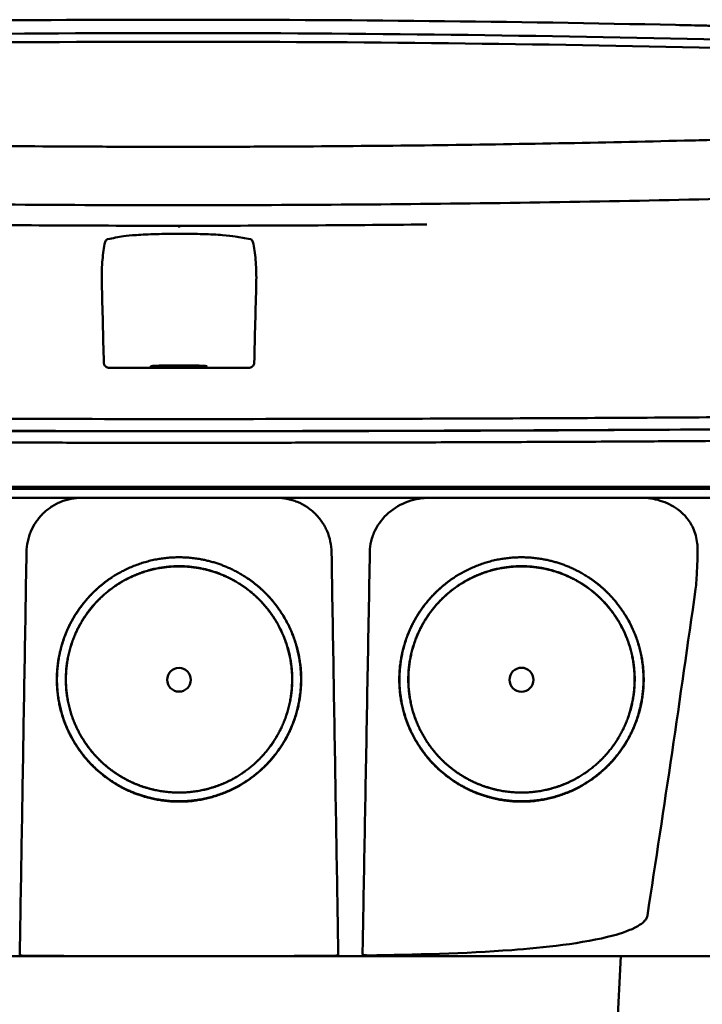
# Model space of a CAD drawing. Header units: millimetres. Extents: x 348 to 848, y 149 to 730.
# Tile 9 of 11: x 584 to 646, y 640 to 730. Entities that reach past the tile are written whole.
import ezdxf

# ---------------------------------------------------------------- set-up
doc = ezdxf.new("R2010")
doc.units = ezdxf.units.MM
doc.layers.add('Visible (ISO)', color=7, linetype='Continuous', lineweight=50)

msp = doc.modelspace()

# ---------------------------------------------------------------- linework, layer by layer
at = {"layer": 'Visible (ISO)'}
for p, q in [((597.84, 729.838), (598.081, 729.838)), ((598.321, 729.838), (598.081, 729.838)), ((643.385, 729.36), (643.378, 729.36)), ((644.194, 718.825), (644.186, 718.825)), ((536.519, 687.301), (598.163, 687.301)), ((598.163, 687.301), (659.806, 687.301)), ((637.77, 632.47), (638.403, 644.546))]:
    msp.add_line(p, q, dxfattribs=at)
for centre, major_axis, ratio, start_param, end_param in [((597.909, 700.613), (250.217, -0.007), 0.116796, 1.571075, 1.752137), ((598.252, 700.613), (250.217, 0.007), 0.116796, 1.389456, 1.570517), ((598.063, 703.604), (225.492, 0.002), 0.110939, 1.570719, 1.791596), ((598.098, 703.604), (225.492, -0.002), 0.110939, 1.349997, 1.570873), ((598.085, 703.573), (-227.223, 0), 0.106767, 4.71241, 4.92951), ((598.076, 703.573), (227.223, 0), 0.106767, 1.353676, 1.570775), ((598.078, 748.326), (250.111, 0.001), 0.14148, 4.711093, 4.712399), ((598.083, 748.326), (250.111, -0.001), 0.14148, 4.712379, 4.713685), ((598.164, 706.767), (253.534, 0), 0.034107, 4.687384, 4.712389), ((598.164, 706.767), (-253.534, 0), 0.034107, 1.570796, 1.595801)]:
    msp.add_ellipse(centre, major_axis=major_axis, ratio=ratio, start_param=start_param, end_param=end_param, dxfattribs=at)
for centre, major_axis, ratio in [((598.163, 698.268), (2.575, 0), 0.034053), ((598.162, 669.719), (0, 1.082), 0.999962), ((629.348, 669.72), (0, 1.097), 0.999962)]:
    msp.add_ellipse(centre, major_axis=major_axis, ratio=ratio, dxfattribs=at)
for points, degree, knots in [([(643.385, 729.36), (644.327, 729.339), (645.265, 729.318), (646.65, 729.286), (646.84, 729.282), (647.532, 729.265)], 3, [0, 0, 0, 0, 0.2875768, 0.2875768, 0.4241939, 0.4241939, 0.4241939, 0.4241939]), ([(551.975, 718.825), (559.596, 718.637), (567.231, 718.497), (578.769, 718.356), (582.616, 718.321), (588.402, 718.285), (590.336, 718.276), (594.119, 718.264), (595.933, 718.261), (597.832, 718.261)], 3, [0.000811, 0.000811, 0.000811, 0.000811, 2.334672, 2.334672, 3.49801, 3.49801, 4.08174, 4.08174, 4.638981, 4.638981, 4.638981, 4.638981]), ([(644.186, 718.825), (636.565, 718.637), (628.931, 718.497), (617.393, 718.356), (613.545, 718.321), (607.759, 718.285), (605.825, 718.276), (602.042, 718.264), (600.229, 718.261), (598.329, 718.261)], 3, [-4.786373, -4.786373, -4.786373, -4.786373, -2.390488, -2.390488, -1.196233, -1.196233, -0.59699, -0.59699, -0.02494, -0.02494, -0.02494, -0.02494]), ([(647.091, 718.896), (647.023, 718.894), (646.955, 718.893), (645.991, 718.869), (645.093, 718.847), (644.194, 718.825)], 3, [-0.2961372, -0.2961372, -0.2961372, -0.2961372, -0.2753203, -0.2753203, 0, 0, 0, 0]), ([(597.754, 712.941), (588.069, 712.942), (578.39, 713.009), (559.061, 713.274), (549.432, 713.473), (539.927, 713.737)], 3, [0.032666, 0.032666, 0.032666, 0.032666, 2.938218, 2.938218, 5.868286, 5.868286, 5.868286, 5.868286]), ([(598.407, 712.941), (608.092, 712.942), (617.771, 713.009), (637.1, 713.274), (646.729, 713.473), (656.234, 713.737)], 3, [-5.838765, -5.838765, -5.838765, -5.838765, -2.931647, -2.931647, 0, 0, 0, 0]), ([(591.669, 709.861), (591.908, 709.902), (592.148, 709.944), (592.626, 710.027), (592.845, 710.069), (593.389, 710.154), (593.79, 710.194), (594.806, 710.262), (595.418, 710.29), (596.768, 710.328), (597.493, 710.337), (598.955, 710.336), (599.677, 710.326), (601.013, 710.286), (601.615, 710.257), (602.608, 710.187), (602.996, 710.147), (603.508, 710.062), (603.73, 710.022), (604.194, 709.941), (604.426, 709.901), (604.658, 709.861)], 3, [-2.057945, -2.057945, -2.057945, -2.057945, -1.863354, -1.863354, -1.669647, -1.669647, -1.459798, -1.459798, -1.242226, -1.242226, -1.02293, -1.02293, -0.803644, -0.803644, -0.586525, -0.586525, -0.377074, -0.377074, -0.18869, -0.18869, -0.000001, -0.000001, -0.000001, -0.000001]), ([(598.164, 711.07), (598.164, 711.056), (598.164, 711.042), (598.164, 710.974), (598.164, 710.938), (598.164, 710.926), (598.164, 710.925), (598.164, 710.925)], 3, [-0.062804, -0.062804, -0.062804, -0.062804, -0.05139297, -0.05139297, 0, 0, 0.00065518, 0.00065518, 0.00065518, 0.00065518]), ([(591.13, 705.861), (591.113, 706.505), (591.129, 707.141), (591.219, 708.335), (591.292, 708.889), (591.39, 709.404)], 3, [-0.3788311, -0.3788311, -0.3788311, -0.3788311, -0.1854285, -0.1854285, -0.0000079, -0.0000079, -0.0000079, -0.0000079]), ([(591.669, 709.861), (591.641, 709.856), (591.614, 709.844), (591.558, 709.801), (591.53, 709.769), (591.481, 709.689), (591.459, 709.643), (591.42, 709.535), (591.404, 709.472), (591.39, 709.404)], 3, [0, 0, 0, 0, 0.02258089, 0.02258089, 0.04850306, 0.04850306, 0.07220962, 0.07220962, 0.09691216, 0.09691216, 0.09691216, 0.09691216]), ([(604.658, 709.861), (604.686, 709.856), (604.713, 709.844), (604.769, 709.801), (604.797, 709.769), (604.847, 709.689), (604.868, 709.643), (604.907, 709.535), (604.924, 709.472), (604.937, 709.404)], 3, [-0.09701105, -0.09701105, -0.09701105, -0.09701105, -0.07440711, -0.07440711, -0.0484585, -0.0484585, -0.02472775, -0.02472775, 0, 0, 0, 0]), ([(605.197, 705.861), (605.214, 706.505), (605.199, 707.141), (605.108, 708.335), (605.035, 708.889), (604.937, 709.404)], 3, [0, 0, 0, 0, 0.1942712, 0.1942712, 0.3805229, 0.3805229, 0.3805229, 0.3805229]), ([(591.825, 698.123), (591.764, 698.123), (591.704, 698.133), (591.586, 698.173), (591.534, 698.203), (591.437, 698.282), (591.398, 698.333), (591.355, 698.412), (591.342, 698.446), (591.324, 698.516), (591.318, 698.552), (591.317, 698.588)], 3, [-0.06079793, -0.06079793, -0.06079793, -0.06079793, -0.04978833, -0.04978833, -0.03793526, -0.03793526, -0.02182904, -0.02182904, -0.01094022, -0.01094022, 0, 0, 0, 0]), ([(604.503, 698.123), (604.563, 698.123), (604.623, 698.133), (604.742, 698.173), (604.793, 698.203), (604.891, 698.282), (604.929, 698.333), (604.972, 698.412), (604.985, 698.446), (605.004, 698.516), (605.009, 698.552), (605.01, 698.588)], 3, [0, 0, 0, 0, 0.0181194, 0.0181194, 0.0376152, 0.0376152, 0.0641029, 0.0641029, 0.0820224, 0.0820224, 0.1000128, 0.1000128, 0.1000128, 0.1000128]), ([(536.7, 693.725), (543.807, 693.664), (551.017, 693.614), (558.25, 693.574), (565.483, 693.535), (572.791, 693.506), (580.096, 693.488), (586.105, 693.473), (592.14, 693.466), (598.164, 693.466)], 3, [0, 0, 0, 0, 21.882576, 21.882576, 21.882576, 43.765152, 43.765152, 43.765152, 61.766885, 61.766885, 61.766885, 61.766885]), ([(659.627, 693.725), (652.52, 693.664), (645.31, 693.614), (638.078, 693.574), (630.845, 693.535), (623.536, 693.506), (616.232, 693.488), (610.223, 693.473), (604.188, 693.466), (598.164, 693.466)], 3, [0, 0, 0, 0, 21.882576, 21.882576, 21.882576, 43.765152, 43.765152, 43.765152, 61.766885, 61.766885, 61.766885, 61.766885]), ([(536.516, 692.618), (541.804, 692.573), (547.144, 692.533), (552.504, 692.499), (557.864, 692.465), (563.266, 692.437), (568.677, 692.415), (574.088, 692.393), (579.53, 692.378), (584.97, 692.368), (589.362, 692.36), (593.765, 692.356), (598.163, 692.356)], 3, [0, 0, 0, 0, 0.01635215, 0.01635215, 0.01635215, 0.03270429, 0.03270429, 0.03270429, 0.04905643, 0.04905643, 0.04905643, 0.06225952, 0.06225952, 0.06225952, 0.06225952]), ([(553.627, 692.501), (555.218, 692.491), (556.811, 692.482), (558.405, 692.474), (565.609, 692.436), (572.89, 692.408), (580.166, 692.391), (586.151, 692.376), (592.163, 692.369), (598.164, 692.369)], 3, [17.040997, 17.040997, 17.040997, 17.040997, 21.882576, 21.882576, 21.882576, 43.765152, 43.765152, 43.765152, 61.766885, 61.766885, 61.766885, 61.766885]), ([(598.163, 692.356), (602.561, 692.356), (606.964, 692.36), (611.356, 692.368), (616.796, 692.378), (622.238, 692.393), (627.649, 692.415), (633.06, 692.437), (638.462, 692.465), (643.822, 692.499), (648.325, 692.527), (652.813, 692.56), (657.268, 692.597), (658.116, 692.604), (658.964, 692.611), (659.809, 692.618)], 3, [0, 0, 0, 0, 0.01320302, 0.01320302, 0.01320302, 0.02955506, 0.02955506, 0.02955506, 0.04590711, 0.04590711, 0.04590711, 0.05964326, 0.05964326, 0.05964326, 0.06225916, 0.06225916, 0.06225916, 0.06225916]), ([(642.701, 692.501), (641.11, 692.491), (639.517, 692.482), (637.923, 692.474), (630.718, 692.436), (623.438, 692.408), (616.162, 692.391), (610.176, 692.376), (604.164, 692.369), (598.164, 692.369)], 3, [17.040997, 17.040997, 17.040997, 17.040997, 21.882576, 21.882576, 21.882576, 43.765152, 43.765152, 43.765152, 61.766885, 61.766885, 61.766885, 61.766885]), ([(536.274, 691.57), (536.343, 691.57), (536.434, 691.569), (536.629, 691.567), (536.718, 691.566), (536.984, 691.564), (537.161, 691.563), (537.694, 691.558), (538.049, 691.555), (539.116, 691.546), (539.828, 691.54), (541.967, 691.523), (543.396, 691.512), (547.694, 691.48), (550.571, 691.461), (555.381, 691.431), (557.31, 691.42), (561.82, 691.396), (564.404, 691.384), (569.58, 691.362), (572.172, 691.352), (578.66, 691.331), (582.56, 691.322), (588.413, 691.313), (590.364, 691.31), (594.264, 691.307), (596.213, 691.307), (598.163, 691.307)], 3, [-6.255822, -6.255822, -6.255822, -6.255822, -6.222837, -6.222837, -6.195433, -6.195433, -6.140619, -6.140619, -6.030972, -6.030972, -5.8116, -5.8116, -5.372567, -5.372567, -4.493566, -4.493566, -3.9071, -3.9071, -3.124844, -3.124844, -2.342742, -2.342742, -1.17034, -1.17034, -0.584842, -0.584842, 0, 0, 0, 0]), ([(598.163, 691.307), (600.113, 691.307), (602.062, 691.307), (605.963, 691.31), (607.914, 691.313), (613.769, 691.322), (617.669, 691.331), (624.158, 691.352), (626.751, 691.362), (631.927, 691.384), (634.51, 691.396), (639.019, 691.42), (640.948, 691.431), (645.758, 691.461), (648.634, 691.48), (652.931, 691.512), (654.36, 691.523), (656.498, 691.54), (657.21, 691.546), (658.277, 691.555), (658.632, 691.558), (659.164, 691.563), (659.342, 691.564), (659.608, 691.566), (659.697, 691.567), (659.892, 691.569), (659.983, 691.57), (660.051, 691.57)], 3, [-4.030061, -4.030061, -4.030061, -4.030061, -3.653231, -3.653231, -3.275977, -3.275977, -2.520565, -2.520565, -2.016634, -2.016634, -1.51279, -1.51279, -1.135053, -1.135053, -0.568897, -0.568897, -0.286119, -0.286119, -0.144824, -0.144824, -0.074201, -0.074201, -0.038896, -0.038896, -0.021246, -0.021246, 0, 0, 0, 0]), ([(676.235, 687.1), (676.235, 687.1), (676.206, 687.1), (676.057, 687.1), (675.891, 687.1), (675.376, 687.1), (675.007, 687.1), (674.295, 687.1), (674.022, 687.1), (673.4, 687.1), (673.045, 687.1), (672.25, 687.1), (671.805, 687.1), (671.185, 687.1), (670.923, 687.1), (670.717, 687.1), (670.644, 687.1), (670.436, 687.1), (670.291, 687.1), (670.041, 687.1), (669.952, 687.1), (669.707, 687.1), (669.545, 687.1), (669.187, 687.1), (668.991, 687.1), (668.61, 687.1), (668.43, 687.1), (667.97, 687.1), (667.681, 687.1), (667.16, 687.1), (666.936, 687.1), (666.476, 687.1), (666.241, 687.1), (665.85, 687.1), (665.698, 687.1), (665.353, 687.1), (665.158, 687.1), (664.7, 687.1), (664.435, 687.1), (663.994, 687.1), (663.821, 687.1), (663.252, 687.1), (662.849, 687.1), (661.107, 687.1), (660.38, 687.1), (656.018, 687.1), (653.515, 687.1), (648.651, 687.1), (646.29, 687.1), (639.49, 687.1), (635.037, 687.1), (628.611, 687.1), (626.651, 687.1), (622.852, 687.1), (621.014, 687.1), (617.448, 687.1), (615.72, 687.1), (607.508, 687.1), (601.012, 687.1), (592.077, 687.1), (589.637, 687.1), (582.929, 687.1), (578.664, 687.1), (572.813, 687.1), (571.22, 687.1), (566.843, 687.1), (564.063, 687.1), (557.127, 687.1), (552.98, 687.1), (544.719, 687.1), (540.607, 687.1), (536.519, 687.1)], 3, [4.259276, 4.259276, 4.259276, 4.259276, 4.670353, 4.670353, 5.333093, 5.333093, 6.087544, 6.087544, 6.48643, 6.48643, 6.916955, 6.916955, 7.375465, 7.375465, 7.508459, 7.508459, 7.569769, 7.569769, 7.664913, 7.664913, 7.713725, 7.713725, 7.791614, 7.791614, 7.873119, 7.873119, 7.940289, 7.940289, 8.037054, 8.037054, 8.105988, 8.105988, 8.173685, 8.173685, 8.21539, 8.21539, 8.267249, 8.267249, 8.334795, 8.334795, 8.377608, 8.377608, 8.47358, 8.47358, 8.783476, 8.783476, 9.196774, 9.196774, 9.584439, 9.584439, 10.310287, 10.310287, 10.628298, 10.628298, 10.925673, 10.925673, 11.204895, 11.204895, 12.251527, 12.251527, 12.644845, 12.644845, 13.333545, 13.333545, 13.591652, 13.591652, 14.043256, 14.043256, 14.721038, 14.721038, 15.399535, 15.399535, 15.399535, 15.399535]), ([(675.43, 686.295), (675.43, 686.295), (675.419, 686.295), (675.398, 686.295), (675.313, 686.295), (675.058, 686.295), (674.635, 686.295), (674.212, 686.295), (673.619, 686.295), (672.86, 686.295), (672.48, 686.295), (672.058, 686.295), (671.595, 686.295), (671.363, 686.295), (671.121, 686.295), (670.869, 686.295), (670.742, 686.295), (670.613, 686.295), (670.482, 686.295), (670.416, 686.295), (670.35, 686.295), (670.283, 686.295), (670.249, 686.295), (670.216, 686.295), (670.182, 686.295), (670.165, 686.295), (670.148, 686.295), (670.131, 686.295), (670.123, 686.295), (670.114, 686.295), (670.106, 686.295), (670.101, 686.295), (670.097, 686.295), (670.093, 686.295), (670.088, 686.295), (670.084, 686.295), (670.08, 686.295), (670.077, 686.295), (670.075, 686.295), (670.072, 686.295), (670.067, 686.295), (670.061, 686.295), (670.055, 686.295), (670.05, 686.295), (670.044, 686.295), (670.038, 686.295), (670.026, 686.295), (670.014, 686.295), (670.001, 686.295), (669.976, 686.295), (669.95, 686.295), (669.923, 686.295), (669.878, 686.295), (669.83, 686.295), (669.779, 686.295), (669.728, 686.295), (669.673, 686.295), (669.616, 686.295), (669.5, 686.295), (669.371, 686.295), (669.23, 686.295), (668.948, 686.295), (668.611, 686.295), (668.231, 686.295), (667.852, 686.295), (667.42, 686.295), (666.951, 686.295), (666.482, 686.295), (665.966, 686.295), (665.419, 686.295), (664.873, 686.295), (664.284, 686.295), (663.672, 686.295), (663.061, 686.295), (662.413, 686.295), (661.752, 686.295), (661.421, 686.295), (661.081, 686.295), (660.74, 686.295), (660.57, 686.295), (660.396, 686.295), (660.224, 686.295), (660.052, 686.295), (659.876, 686.295), (659.702, 686.295), (659.608, 686.295), (659.513, 686.295), (659.418, 686.295), (659.212, 686.295), (659.005, 686.295), (658.799, 686.295), (658.45, 686.295), (658.102, 686.295), (657.753, 686.295), (657.404, 686.295), (657.055, 686.295), (656.706, 686.295), (656.117, 686.295), (655.527, 686.295), (654.936, 686.295), (654.346, 686.295), (653.755, 686.295), (653.164, 686.295), (651.982, 686.295), (650.797, 686.295), (649.611, 686.295), (646.943, 686.295), (644.261, 686.295), (641.577, 686.295), (638.892, 686.295), (636.195, 686.295), (633.498, 686.295), (628.103, 686.295), (622.672, 686.295), (617.24, 686.295), (614.524, 686.295), (611.8, 686.295), (609.079, 686.295), (606.357, 686.295), (603.629, 686.295), (600.905, 686.295), (599.292, 686.295), (597.677, 686.295), (596.063, 686.295), (592.432, 686.295), (588.798, 686.295), (585.171, 686.295), (579.731, 686.295), (574.289, 686.295), (568.877, 686.295), (563.466, 686.295), (558.063, 686.295), (552.702, 686.295), (547.342, 686.295), (542.001, 686.295), (536.712, 686.295)], 3, [0.3330934, 0.3330934, 0.3330934, 0.3330934, 0.3372182, 0.3372182, 0.3372182, 0.3535986, 0.3535986, 0.3535986, 0.369979, 0.369979, 0.369979, 0.3781692, 0.3781692, 0.3781692, 0.3822643, 0.3822643, 0.3822643, 0.3843118, 0.3843118, 0.3843118, 0.3853356, 0.3853356, 0.3853356, 0.3858475, 0.3858475, 0.3858475, 0.3861034, 0.3861034, 0.3861034, 0.3862314, 0.3862314, 0.3862314, 0.3862954, 0.3862954, 0.3862954, 0.3863594, 0.3863594, 0.3863594, 0.3863968, 0.3863968, 0.3863968, 0.3864806, 0.3864806, 0.3864806, 0.3865644, 0.3865644, 0.3865644, 0.386732, 0.386732, 0.386732, 0.3870672, 0.3870672, 0.3870672, 0.3876065, 0.3876065, 0.3876065, 0.3881457, 0.3881457, 0.3881457, 0.3892243, 0.3892243, 0.3892243, 0.3913814, 0.3913814, 0.3913814, 0.3935385, 0.3935385, 0.3935385, 0.3956955, 0.3956955, 0.3956955, 0.3978526, 0.3978526, 0.3978526, 0.4000097, 0.4000097, 0.4000097, 0.4010883, 0.4010883, 0.4010883, 0.4016275, 0.4016275, 0.4016275, 0.4021668, 0.4021668, 0.4021668, 0.4024603, 0.4024603, 0.4024603, 0.4030994, 0.4030994, 0.4030994, 0.404178, 0.404178, 0.404178, 0.4052565, 0.4052565, 0.4052565, 0.4070765, 0.4070765, 0.4070765, 0.4088966, 0.4088966, 0.4088966, 0.4125367, 0.4125367, 0.4125367, 0.4207269, 0.4207269, 0.4207269, 0.4289171, 0.4289171, 0.4289171, 0.4452975, 0.4452975, 0.4452975, 0.4534877, 0.4534877, 0.4534877, 0.4616779, 0.4616779, 0.4616779, 0.4665313, 0.4665313, 0.4665313, 0.4774516, 0.4774516, 0.4774516, 0.493832, 0.493832, 0.493832, 0.5102124, 0.5102124, 0.5102124, 0.5265928, 0.5265928, 0.5265928, 0.5265928]), ([(584.274, 681.349), (584.28, 681.678), (584.317, 682.001), (584.385, 682.318), (584.419, 682.476), (584.46, 682.633), (584.51, 682.789), (584.559, 682.944), (584.617, 683.099), (584.681, 683.249), (584.81, 683.549), (584.966, 683.832), (585.149, 684.101), (585.332, 684.369), (585.544, 684.623), (585.775, 684.85), (586.007, 685.078), (586.258, 685.282), (586.53, 685.462), (586.667, 685.552), (586.808, 685.636), (586.953, 685.712), (587.097, 685.788), (587.244, 685.857), (587.393, 685.919), (587.693, 686.042), (588.005, 686.136), (588.327, 686.2), (588.649, 686.263), (588.975, 686.295), (589.303, 686.295)], 3, [0, 0, 0, 0, 0.00097301, 0.00097301, 0.00097301, 0.001459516, 0.001459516, 0.001459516, 0.001946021, 0.001946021, 0.001946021, 0.002919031, 0.002919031, 0.002919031, 0.003892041, 0.003892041, 0.003892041, 0.004865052, 0.004865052, 0.004865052, 0.005351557, 0.005351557, 0.005351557, 0.005838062, 0.005838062, 0.005838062, 0.006811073, 0.006811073, 0.006811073, 0.007784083, 0.007784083, 0.007784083, 0.007784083]), ([(607.022, 686.295), (607.351, 686.295), (607.675, 686.263), (607.993, 686.201), (608.152, 686.17), (608.309, 686.131), (608.466, 686.084), (608.622, 686.037), (608.777, 685.982), (608.928, 685.92), (609.23, 685.797), (609.517, 685.645), (609.788, 685.467), (610.059, 685.288), (610.317, 685.08), (610.548, 684.853), (610.78, 684.625), (610.988, 684.377), (611.172, 684.108), (611.264, 683.973), (611.351, 683.833), (611.429, 683.69), (611.508, 683.547), (611.579, 683.402), (611.643, 683.253), (611.771, 682.955), (611.871, 682.645), (611.94, 682.324), (612.009, 682.003), (612.046, 681.678), (612.052, 681.349)], 3, [0, 0, 0, 0, 0.00097301, 0.00097301, 0.00097301, 0.001459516, 0.001459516, 0.001459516, 0.001946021, 0.001946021, 0.001946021, 0.002919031, 0.002919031, 0.002919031, 0.003892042, 0.003892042, 0.003892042, 0.004865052, 0.004865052, 0.004865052, 0.005351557, 0.005351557, 0.005351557, 0.005838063, 0.005838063, 0.005838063, 0.006811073, 0.006811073, 0.006811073, 0.007784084, 0.007784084, 0.007784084, 0.007784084]), ([(615.539, 681.349), (615.546, 681.684), (615.588, 682.016), (615.748, 682.69), (615.871, 683.028), (616.326, 683.951), (616.744, 684.483), (617.77, 685.375), (618.372, 685.722), (619.654, 686.181), (620.325, 686.295), (620.998, 686.295)], 3, [0, 0, 0, 0, 0.10041, 0.10041, 0.2078888, 0.2078888, 0.4091061, 0.4091061, 0.6152542, 0.6152542, 0.8173443, 0.8173443, 0.8173443, 0.8173443]), ([(640.228, 686.295), (640.82, 686.295), (641.409, 686.207), (642.543, 685.854), (643.084, 685.59), (643.57, 685.243)], 3, [0, 0, 0, 0, 0.1800005, 0.1800005, 0.3619346, 0.3619346, 0.3619346, 0.3619346]), ([(643.57, 685.243), (643.862, 685.034), (644.127, 684.789), (644.604, 684.217), (644.809, 683.89), (645.172, 683.095), (645.297, 682.626), (645.369, 682.015), (645.38, 681.89), (645.394, 681.567), (645.392, 681.465), (645.389, 681.349)], 3, [-0.2784628, -0.2784628, -0.2784628, -0.2784628, -0.2136443, -0.2136443, -0.1445804, -0.1445804, -0.0574908, -0.0574908, -0.0349911, -0.0349911, -0.0000013, -0.0000013, -0.0000013, -0.0000013]), ([(583.72, 648.236), (583.78, 651.799), (583.839, 655.362), (583.899, 658.924), (583.961, 662.662), (584.024, 666.399), (584.086, 670.137), (584.149, 673.874), (584.212, 677.612), (584.274, 681.349)], 3, [0, 0, 0, 0, 0.01069712, 0.01069712, 0.01069712, 0.02191844, 0.02191844, 0.02191844, 0.03313976, 0.03313976, 0.03313976, 0.03313976]), ([(597.405, 658.646), (595.242, 658.793), (592.274, 660.233), (589.76, 662.174), (587.526, 665.792), (586.849, 670.02), (587.738, 674.236), (589.663, 677.024), (592.172, 679.401), (596.186, 680.874), (598.162, 680.876)], 2, [0.03560307, 0.03560307, 0.03560307, 0.03986703, 0.04212932, 0.04613179, 0.05049764, 0.05455738, 0.0589676, 0.061257, 0.06577034, 0.06967442, 0.06967442, 0.06967442]), ([(598.162, 680.876), (600.146, 680.873), (603.058, 679.804), (606.252, 677.821), (608.798, 673.702), (609.475, 669.472), (608.587, 665.257), (606.495, 662.228), (603.658, 659.805), (599.488, 658.504), (597.405, 658.646)], 2, [0, 0, 0, 0.0039085, 0.00614105, 0.0112872, 0.01565801, 0.01972235, 0.02413756, 0.02700351, 0.03149281, 0.03560307, 0.03560307, 0.03560307]), ([(612.606, 648.236), (612.546, 651.799), (612.487, 655.362), (612.427, 658.924), (612.364, 662.662), (612.302, 666.399), (612.239, 670.137), (612.177, 673.874), (612.114, 677.612), (612.052, 681.349)], 3, [0, 0, 0, 0, 0.01069712, 0.01069712, 0.01069712, 0.02191844, 0.02191844, 0.02191844, 0.03313976, 0.03313976, 0.03313976, 0.03313976]), ([(614.938, 648.236), (615.003, 651.799), (615.068, 655.362), (615.132, 658.925), (615.2, 662.662), (615.268, 666.4), (615.336, 670.137), (615.404, 673.875), (615.472, 677.612), (615.539, 681.349)], 3, [0, 0, 0, 0, 0.01069712, 0.01069712, 0.01069712, 0.02191761, 0.02191761, 0.02191761, 0.03313809, 0.03313809, 0.03313809, 0.03313809]), ([(628.591, 658.646), (626.428, 658.793), (623.46, 660.233), (620.946, 662.173), (618.712, 665.792), (618.035, 670.02), (618.924, 674.236), (620.849, 677.024), (623.358, 679.4), (627.372, 680.874), (629.348, 680.876)], 2, [0.03560342, 0.03560342, 0.03560342, 0.03986742, 0.04212974, 0.04613224, 0.05049814, 0.05455792, 0.05896818, 0.0612576, 0.06577099, 0.0696751, 0.0696751, 0.0696751]), ([(629.348, 680.876), (631.332, 680.873), (634.244, 679.804), (637.438, 677.821), (639.984, 673.702), (640.662, 669.472), (639.773, 665.257), (637.681, 662.228), (634.844, 659.805), (630.674, 658.504), (628.591, 658.646)], 2, [0, 0, 0, 0.00390854, 0.00614111, 0.01128731, 0.01565816, 0.01972254, 0.0241378, 0.02700377, 0.03149312, 0.03560342, 0.03560342, 0.03560342]), ([(645.389, 681.349), (645.374, 680.799), (645.354, 680.207), (645.304, 679.135), (645.263, 678.401), (645.202, 677.97)], 3, [-0.2674541, -0.2674541, -0.2674541, -0.2674541, -0.1303688, -0.1303688, 0, 0, 0, 0]), ([(595.986, 659.678), (594.783, 659.935), (592.708, 660.942), (590.379, 662.74), (588.309, 666.091), (587.682, 670.009), (588.505, 673.914), (590.289, 676.497), (592.613, 678.698), (596.331, 680.063), (598.162, 680.065)], 2, [0.5336888, 0.5336888, 0.5336888, 0.5719427, 0.604431, 0.6619095, 0.7246066, 0.7829077, 0.8462418, 0.8791193, 0.9439344, 1, 1, 1]), ([(597.462, 659.471), (595.46, 659.608), (592.712, 660.941), (590.385, 662.737), (588.317, 666.086), (587.691, 670), (588.513, 673.902), (590.295, 676.483), (592.618, 678.683), (596.333, 680.046), (598.162, 680.048)], 2, [0.03301206, 0.03301206, 0.03301206, 0.03696934, 0.03906893, 0.04278352, 0.04683537, 0.05060313, 0.05469615, 0.05682088, 0.06100961, 0.0646329, 0.0646329, 0.0646329]), ([(598.162, 680.048), (599.999, 680.045), (602.694, 679.056), (605.65, 677.221), (608.007, 673.408), (608.634, 669.493), (607.812, 665.591), (605.875, 662.787), (603.249, 660.544), (599.389, 659.34), (597.462, 659.471)], 2, [0, 0, 0, 0.00362406, 0.00569414, 0.01046578, 0.0145185, 0.01828706, 0.02238095, 0.02503833, 0.02920093, 0.03301206, 0.03301206, 0.03301206]), ([(598.162, 680.065), (600, 680.062), (602.698, 679.072), (605.657, 677.235), (608.015, 673.42), (608.643, 669.501), (607.82, 665.596), (605.882, 662.79), (603.253, 660.545), (600.779, 659.774), (600.317, 659.674)], 2, [0, 0, 0, 0.0560656, 0.0880905, 0.1619095, 0.2246066, 0.2829077, 0.3462418, 0.3873524, 0.4517493, 0.4663542, 0.4663542, 0.4663542]), ([(627.172, 659.678), (625.969, 659.935), (623.894, 660.942), (621.565, 662.74), (619.495, 666.091), (618.868, 670.009), (619.691, 673.914), (621.475, 676.497), (623.799, 678.698), (627.517, 680.063), (629.348, 680.065)], 2, [0.5336886, 0.5336886, 0.5336886, 0.5719427, 0.604431, 0.6619095, 0.7246066, 0.7829077, 0.8462418, 0.8791193, 0.9439344, 1, 1, 1]), ([(628.648, 659.471), (626.646, 659.608), (623.898, 660.94), (621.571, 662.737), (619.503, 666.086), (618.877, 670), (619.699, 673.902), (621.481, 676.482), (623.804, 678.682), (627.519, 680.046), (629.348, 680.048)], 2, [0.03301165, 0.03301165, 0.03301165, 0.03696888, 0.03906844, 0.04278299, 0.04683479, 0.0506025, 0.05469547, 0.05682018, 0.06100885, 0.06463209, 0.06463209, 0.06463209]), ([(629.348, 680.048), (631.184, 680.045), (633.88, 679.056), (636.836, 677.22), (639.193, 673.408), (639.82, 669.493), (638.998, 665.591), (637.061, 662.787), (634.435, 660.544), (630.575, 659.34), (628.648, 659.471)], 2, [0, 0, 0, 0.00362402, 0.00569407, 0.01046565, 0.01451832, 0.01828683, 0.02238068, 0.02503802, 0.02920056, 0.03301165, 0.03301165, 0.03301165]), ([(629.348, 680.065), (631.186, 680.062), (633.884, 679.072), (636.843, 677.235), (639.201, 673.42), (639.829, 669.501), (639.006, 665.596), (637.068, 662.79), (634.439, 660.545), (631.965, 659.774), (631.503, 659.674)], 2, [0, 0, 0, 0.0560656, 0.0880905, 0.1619095, 0.2246066, 0.2829077, 0.3462418, 0.3873524, 0.4517493, 0.4663544, 0.4663544, 0.4663544]), ([(597.406, 658.678), (595.246, 658.825), (592.282, 660.263), (589.771, 662.201), (587.54, 665.814), (586.864, 670.037), (587.752, 674.247), (589.674, 677.032), (591.238, 678.513), (592.051, 679.048)], 2, [0.510709, 0.510709, 0.510709, 0.5719427, 0.604431, 0.6619095, 0.7246066, 0.7829077, 0.8462418, 0.8791193, 0.9072211, 0.9072211, 0.9072211]), ([(604.283, 679.039), (606.325, 677.693), (608.784, 673.714), (609.461, 669.49), (608.574, 665.28), (606.484, 662.255), (603.651, 659.835), (599.486, 658.536), (597.406, 658.678)], 2, [0.0925625, 0.0925625, 0.0925625, 0.1619095, 0.2246066, 0.2829077, 0.3462418, 0.3873524, 0.4517493, 0.510709, 0.510709, 0.510709]), ([(628.592, 658.678), (626.432, 658.825), (623.468, 660.263), (620.957, 662.201), (618.726, 665.814), (618.05, 670.037), (618.938, 674.247), (620.86, 677.032), (622.424, 678.513), (623.237, 679.048)], 2, [0.510709, 0.510709, 0.510709, 0.5719427, 0.604431, 0.6619095, 0.7246066, 0.7829077, 0.8462418, 0.8791193, 0.9072206, 0.9072206, 0.9072206]), ([(635.469, 679.039), (637.511, 677.693), (639.97, 673.714), (640.647, 669.49), (639.76, 665.28), (637.67, 662.255), (634.837, 659.835), (630.672, 658.536), (628.592, 658.678)], 2, [0.092563, 0.092563, 0.092563, 0.1619095, 0.2246066, 0.2829077, 0.3462418, 0.3873524, 0.4517493, 0.510709, 0.510709, 0.510709]), ([(645.202, 677.97), (644.502, 673.013), (643.787, 668.048), (642.328, 658.144), (641.58, 653.182), (640.814, 648.236)], 3, [0.000001, 0.000001, 0.000001, 0.000001, 1.501899, 1.501899, 3.003575, 3.003575, 3.003575, 3.003575]), ([(583.661, 644.693), (583.663, 644.803), (583.665, 644.974), (583.673, 645.42), (583.677, 645.694), (583.687, 646.244), (583.692, 646.588), (583.707, 647.435), (583.713, 647.834), (583.72, 648.236)], 3, [0.0000009, 0.0000009, 0.0000009, 0.0000009, 0.1209094, 0.1209094, 0.2421411, 0.2421411, 0.3316895, 0.3316895, 0.4035331, 0.4035331, 0.4035331, 0.4035331]), ([(612.606, 648.236), (612.611, 647.9), (612.617, 647.596), (612.633, 646.592), (612.639, 646.248), (612.648, 645.697), (612.653, 645.423), (612.66, 644.974), (612.663, 644.803), (612.665, 644.693)], 3, [0.0000023, 0.0000023, 0.0000023, 0.0000023, 0.100716, 0.100716, 0.1889665, 0.1889665, 0.3090142, 0.3090142, 0.4287244, 0.4287244, 0.4287244, 0.4287244]), ([(614.875, 644.74), (614.877, 644.891), (614.881, 645.098), (614.888, 645.492), (614.893, 645.764), (614.903, 646.301), (614.909, 646.636), (614.927, 647.617), (614.932, 647.911), (614.938, 648.236)], 3, [0.000001, 0.000001, 0.000001, 0.000001, 0.1446056, 0.1446056, 0.3400085, 0.3400085, 0.4829484, 0.4829484, 0.644726, 0.644726, 0.644726, 0.644726]), ([(640.814, 648.236), (640.803, 648.164), (640.791, 648.107), (640.685, 647.907), (640.624, 647.826), (640.388, 647.569), (640.161, 647.411), (639.296, 646.908), (638.41, 646.622), (634.994, 645.695), (631.256, 645.314), (624.26, 644.792), (619.471, 644.674), (615.418, 644.618)], 3, [0.000002, 0.000002, 0.000002, 0.000002, 0.021884, 0.021884, 0.038756, 0.038756, 0.081654, 0.081654, 0.210186, 0.210186, 0.690298, 0.690298, 1.410084, 1.410084, 1.410084, 1.410084]), ([(598.163, 644.546), (594.027, 644.546), (587.829, 644.546), (580.613, 644.546), (577.523, 644.546), (575.463, 644.546), (574.432, 644.546), (571.349, 644.546), (568.269, 644.546), (565.195, 644.546), (563.147, 644.546), (562.122, 644.546), (557.014, 644.546), (552.944, 644.546), (548.891, 644.546)], 3, [0, 0, 0, 0, 0.25, 0.375, 0.4375, 0.4375, 0.5, 0.5, 0.625, 0.6875, 0.6875, 0.75, 0.75, 1, 1, 1, 1]), ([(583.661, 644.693), (583.66, 644.683), (583.664, 644.673), (583.679, 644.655), (583.691, 644.646), (583.731, 644.627), (583.763, 644.617), (583.841, 644.602), (583.884, 644.596), (583.982, 644.587), (584.037, 644.584), (584.107, 644.582), (584.121, 644.582), (584.143, 644.582), (584.153, 644.582), (584.162, 644.582)], 3, [0.0000011, 0.0000011, 0.0000011, 0.0000011, 0.011161, 0.011161, 0.02268936, 0.02268936, 0.04008791, 0.04008791, 0.05617947, 0.05617947, 0.07342915, 0.07342915, 0.07748189, 0.07748189, 0.08025593, 0.08025593, 0.08025593, 0.08025593]), ([(598.163, 644.548), (596.18, 644.548), (593.41, 644.549), (588.922, 644.556), (586.468, 644.564), (584.162, 644.582)], 3, [0, 0, 0, 0, 0.595007, 0.595007, 1.188218, 1.188218, 1.188218, 1.188218]), ([(612.164, 644.582), (609.858, 644.564), (607.404, 644.556), (602.916, 644.549), (600.146, 644.548), (598.163, 644.548)], 3, [0.000001, 0.000001, 0.000001, 0.000001, 0.691835, 0.691835, 1.385765, 1.385765, 1.385765, 1.385765]), ([(647.435, 644.546), (645.408, 644.546), (643.378, 644.546), (641.343, 644.546), (641.157, 644.546), (640.97, 644.546), (640.784, 644.546), (638.935, 644.546), (637.084, 644.546), (635.225, 644.546), (633.18, 644.546), (631.132, 644.546), (629.081, 644.546), (628.056, 644.546), (627.03, 644.546), (626.003, 644.546), (625.533, 644.546), (625.064, 644.546), (624.594, 644.546), (624.037, 644.546), (623.479, 644.546), (622.921, 644.546), (620.766, 644.546), (618.608, 644.546), (616.451, 644.546), (613.735, 644.546), (611.01, 644.546), (608.289, 644.546), (607.079, 644.546), (605.869, 644.546), (604.659, 644.546), (604.054, 644.546), (603.448, 644.546), (602.843, 644.546), (602.238, 644.546), (601.633, 644.546), (601.027, 644.546), (600.669, 644.546), (600.31, 644.546), (599.951, 644.546), (599.593, 644.546), (599.234, 644.546), (598.876, 644.546), (598.638, 644.546), (598.4, 644.546), (598.163, 644.546)], 3, [0, 0, 0, 0, 0.125, 0.125, 0.125, 0.1364517, 0.1364517, 0.1364517, 0.25, 0.25, 0.25, 0.375, 0.375, 0.375, 0.4375, 0.4375, 0.4375, 0.4660904, 0.4660904, 0.4660904, 0.5, 0.5, 0.5, 0.6308834, 0.6308834, 0.6308834, 0.7957727, 0.7957727, 0.7957727, 0.8690401, 0.8690401, 0.8690401, 0.9056613, 0.9056613, 0.9056613, 0.942271, 0.942271, 0.942271, 0.9639594, 0.9639594, 0.9639594, 0.9856424, 0.9856424, 0.9856424, 1, 1, 1, 1]), ([(612.164, 644.582), (612.173, 644.582), (612.182, 644.582), (612.205, 644.582), (612.219, 644.582), (612.289, 644.584), (612.344, 644.587), (612.442, 644.596), (612.485, 644.601), (612.562, 644.617), (612.595, 644.626), (612.634, 644.646), (612.646, 644.655), (612.662, 644.673), (612.665, 644.683), (612.665, 644.693)], 3, [0.000001, 0.000001, 0.000001, 0.000001, 0.00277805, 0.00277805, 0.00682498, 0.00682498, 0.02399934, 0.02399934, 0.04009071, 0.04009071, 0.05747065, 0.05747065, 0.06901362, 0.06901362, 0.080186, 0.080186, 0.080186, 0.080186]), ([(614.875, 644.74), (614.874, 644.729), (614.878, 644.719), (614.893, 644.698), (614.904, 644.689), (614.948, 644.665), (614.987, 644.653), (615.086, 644.634), (615.144, 644.627), (615.274, 644.619), (615.346, 644.617), (615.418, 644.618)], 3, [0.00000001, 0.00000001, 0.00000001, 0.00000001, 0.01067062, 0.01067062, 0.02195436, 0.02195436, 0.04196292, 0.04196292, 0.06222203, 0.06222203, 0.08389165, 0.08389165, 0.08389165, 0.08389165])]:
    msp.add_open_spline(points, degree=degree, knots=knots, dxfattribs=at)
for points in [[(597.832, 718.261), (597.915, 718.261), (597.997, 718.261), (598.081, 718.261)], [(598.329, 718.261), (598.247, 718.261), (598.164, 718.261), (598.081, 718.261)], [(598.081, 711.07), (590.573, 711.07), (583.071, 711.108), (575.597, 711.184)], [(598.081, 711.07), (605.64, 711.07), (613.194, 711.109), (620.719, 711.186)], [(591.317, 698.588), (591.255, 701.013), (591.192, 703.437), (591.13, 705.861)], [(605.01, 698.588), (605.072, 701.013), (605.135, 703.437), (605.197, 705.861)]]:
    msp.add_open_spline(points, degree=3, dxfattribs=at)

doc.saveas('drawing.dxf')
